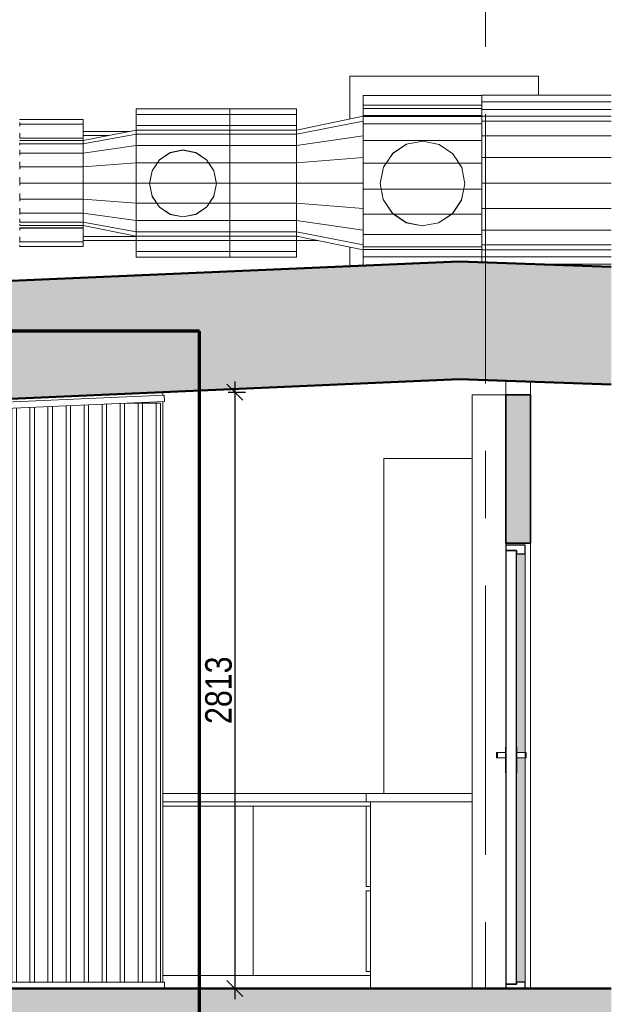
# Model space of a CAD drawing. Header units: millimetres. Extents: x -2180 to 91692, y -6418 to 21859.
# Tile 167 of 256: x 45790 to 48583, y 6925 to 11569. Entities that reach past the tile are written whole.
import ezdxf

# ---------------------------------------------------------------- set-up
doc = ezdxf.new("R2010")
doc.units = ezdxf.units.MM
doc.linetypes.add('Grid Line 1_2_', pattern=[2222.5, 1270, -317.5, 317.5, -317.5])
for name, color, linetype, lineweight in [('Cut Pattern-5', 7, 'Continuous', 18), ('Doors-2', 7, 'Continuous', 18), ('Doors-6', 7, 'Continuous', 25), ('Duct Fittings', 7, 'Continuous', 18), ('Ducts', 7, 'Continuous', 18), ('Floors-1', 7, 'Continuous', 50), ('Generic Models-6', 7, 'Continuous', 18), ('Grids-1', 7, 'Grid Line 1_2_', 9), ('IfcCovering_INSULATION', 7, 'Continuous', 18), ('Roofs-1', 7, 'Continuous', 50), ('Walls-2', 7, 'Continuous', 18), ('Walls-3', 7, 'Continuous', 35)]:
    doc.layers.add(name, color=color, linetype=linetype, lineweight=lineweight)
for name, color, linetype, lineweight, true_color in [('Dimensions-1', 6, 'Continuous', 9, 0xff00ff), ('Doors-8', 7, 'Continuous', 18, 0x7da2b7), ('SMA_Tuletõkkesektsioon-1', 6, 'Continuous', 70, 0xff00ff)]:
    doc.layers.add(name, color=color, linetype=linetype, lineweight=lineweight, true_color=true_color)
doc.styles.add('Swis721 Cn BT_3', font='swissc.ttf', dxfattribs={"height": 125})
doc.dimstyles.new('Diagonal_-_2_5mm_1', dxfattribs={"dimscale": 304.8, "dimtxt": 126.176742, "dimasz": 0.246063, "dimexe": 0.164042, "dimexo": 0.0625, "dimgap": 0.04101, "dimtad": 1, "dimdec": 0, "dimzin": 0, "dimdsep": 46, "dimtxsty": 'Swis721 Cn BT_3', "dimblk1": 'OBLIQUE', "dimblk2": 'OBLIQUE', "dimsah": 1, "dimcen": 0.09, "dimdle": 0.164042, "dimazin": 0, "dimtfac": 1, "dimtdec": 4, "dimtix": 1, "dimtmove": 0, "dimatfit": 3, "dimfxl": 0.164042, "dimfxlon": 1, "dimtvp": 1, "dimtolj": 1, "dimtzin": 0, "dimarcsym": 2})

# ---------------------------------------------------------------- blocks, each defined once
blk = doc.blocks.new('Generic Models 22 - Generic Models 14-1557125-Vaade ribiseinale')
at = {"layer": 'Generic Models-6'}
for p, q in [((9836.1, 7920), (10336.1, 7920)), ((9836.1, 7880), (9836.1, 7920)), ((10336.1, 7880), (10336.1, 7920)), ((10336.1, 7880), (9836.1, 7880)), ((9836.1, 7480), (9836.1, 7860)), ((9856.1, 7860), (9836.1, 7860)), ((9856.1, 7880), (10336.1, 7880)), ((9856.1, 7000), (9856.1, 7880)), ((10336.1, 7880), (10336.1, 7000)), ((9856.1, 7480), (9836.1, 7480)), ((9836.1, 7079.5), (9836.1, 7460)), ((9856.1, 7460), (9836.1, 7460)), ((9856.1, 7079.5), (9836.1, 7079.5))]:
    blk.add_line(p, q, dxfattribs=at)
blk = doc.blocks.new('SMA_D01_ 1-poolne - SU-P-08 - 1200x2100 EI 3 korrus-2306246-Vaade ribiseinale')
at = {"layer": 'Doors-8'}
h = blk.add_hatch(color=256, dxfattribs=at)
h.paths.add_polyline_path([(10546.1, 7030), (10586.1, 7030), (10586.1, 8087.5), (10548.1, 8087.5), (10548.1, 8017.5), (10546.1, 8017.5), (10546.1, 7751.4)], flags=0)
h.paths.add_polyline_path([(10586.1, 8112.5), (10586.1, 9050), (10546.1, 9050), (10546.1, 8137.5), (10548.1, 8137.5), (10548.1, 8112.5)], flags=0)
at = {"layer": 'Doors-2'}
for p, q in [((10586.1, 9050), (10586.1, 8112.5)), ((10494.1, 8137.5), (10496.1, 8137.5)), ((10494.1, 8137.5), (10494.1, 8017.5)), ((10546.1, 8137.5), (10548.1, 8137.5)), ((10548.1, 8017.5), (10548.1, 8137.5)), ((10451.1, 8112.5), (10456.1, 8112.5)), ((10451.1, 8087.5), (10451.1, 8112.5)), ((10456.1, 8087.5), (10451.1, 8087.5)), ((10456.1, 8112.5), (10494.1, 8112.5)), ((10456.1, 8087.5), (10456.1, 8112.5)), ((10494.1, 8087.5), (10456.1, 8087.5)), ((10548.1, 8112.5), (10586.1, 8112.5)), ((10586.1, 8087.5), (10548.1, 8087.5)), ((10586.1, 8112.5), (10591.1, 8112.5)), ((10586.1, 8112.5), (10586.1, 8087.5)), ((10591.1, 8087.5), (10586.1, 8087.5)), ((10586.1, 8087.5), (10586.1, 7030)), ((10591.1, 8112.5), (10591.1, 8087.5)), ((10496.1, 8017.5), (10494.1, 8017.5)), ((10548.1, 8017.5), (10546.1, 8017.5))]:
    blk.add_line(p, q, dxfattribs=at)
at = {"layer": 'Doors-6'}
for p, q in [((10586.1, 9090), (10496.1, 9090)), ((10496.1, 9090), (10496.1, 9065)), ((10496.1, 9065), (10546.1, 9065)), ((10546.1, 9065), (10496.1, 9065)), ((10496.1, 9065), (10496.1, 7020)), ((10546.1, 9065), (10546.1, 9050)), ((10546.1, 7020), (10546.1, 9065)), ((10586.1, 9050), (10586.1, 9090)), ((10546.1, 9050), (10586.1, 9050)), ((10546.1, 7020), (10496.1, 7020)), ((10496.1, 7020), (10496.1, 7000)), ((10496.1, 7020), (10546.1, 7020)), ((10586.1, 7030), (10546.1, 7030)), ((10546.1, 7030), (10546.1, 7020)), ((10586.1, 7000), (10586.1, 7030)), ((10496.1, 7000), (10586.1, 7000))]:
    blk.add_line(p, q, dxfattribs=at)
blk = doc.blocks.new('Generic Models 21 - Generic Models 13-1872314-Vaade ribiseinale')
at = {"layer": 'Generic Models-6'}
for p, q in [((5903.1, 8600), (5906.3, 8600)), ((5903.1, 7060.6), (5903.1, 8600)), ((8877.1, 7920), (9836.1, 7920)), ((9836.1, 7880), (8877.1, 7880)), ((8877.1, 7860), (9303.1, 7860)), ((9303.1, 7060.6), (9303.1, 7860)), ((9303.1, 7860), (9836.1, 7860)), ((9303.1, 7060.6), (9303.1, 7860)), ((5957.1, 7060.6), (5903.1, 7060.6)), ((9303.1, 7060.6), (8877.1, 7060.6)), ((9856.1, 7060.6), (9303.1, 7060.6))]:
    blk.add_line(p, q, dxfattribs=at)
blk = doc.blocks.new('Family - 16211-2248199-Vaade ribiseinale')
at = {"layer": 'Generic Models-6'}
for p, q in [((8751.1, 11148.8), (8751.1, 11122.1)), ((8751.1, 11148.8), (9192.1, 11148.8)), ((9192.1, 11148.8), (9192.1, 11122.1)), ((8751.1, 11122.1), (8751.1, 11069.5)), ((9192.1, 11122.1), (9192.1, 11069.5)), ((8751.1, 11069.5), (8751.1, 11048.8)), ((8886.4, 11069.5), (8751.1, 11069.5)), ((8886.4, 11069.5), (9192.1, 11069.5)), ((9192.1, 11069.5), (9192.1, 11048.8)), ((8751.1, 10548.8), (8751.1, 10528)), ((9192.1, 10548.8), (9192.1, 10528)), ((8751.1, 10475.4), (8751.1, 10528)), ((8886.4, 10528), (8751.1, 10528)), ((8886.4, 10528), (9192.1, 10528)), ((9192.1, 10475.4), (9192.1, 10528)), ((8751.1, 10448.8), (8751.1, 10475.4)), ((9192.1, 10448.8), (9192.1, 10475.4)), ((9192.1, 10448.8), (8751.1, 10448.8))]:
    blk.add_line(p, q, dxfattribs=at)
at = {"layer": 'IfcCovering_INSULATION'}
for p, q in [((9192.1, 11122.1), (8751.1, 11122.1)), ((9192.1, 10475.4), (8751.1, 10475.4))]:
    blk.add_line(p, q, dxfattribs=at)
blk = doc.blocks.new('BDET1 - 16315-2248201-Vaade ribiseinale')
at = {"layer": 'Duct Fittings'}
for p, q in [((9192.1, 11048.8), (8751.1, 11048.8)), ((8751.1, 11048.8), (8751.1, 11029.7)), ((8751.1, 11029.7), (9192.1, 11029.7)), ((8751.1, 11029.7), (8751.1, 10975.5)), ((9192.1, 11029.7), (9192.1, 11048.8)), ((9192.1, 10975.5), (9192.1, 11029.7)), ((8751.1, 10975.5), (9192.1, 10975.5)), ((8751.1, 10975.5), (8751.1, 10894.4)), ((9192.1, 10894.4), (9192.1, 10975.5)), ((8911.4, 10942.6), (8860.3, 10908.3)), ((8860.3, 10907.7), (8911.4, 10941.8)), ((8971.6, 10954.6), (8911.4, 10942.6)), ((8911.4, 10941.8), (8971.6, 10953.8)), ((8911.4, 10942.6), (8911.4, 10941.8)), ((8971.6, 10953.8), (8971.6, 10954.6)), ((9031.9, 10942.6), (8971.6, 10954.6)), ((8971.6, 10953.8), (9031.9, 10941.8)), ((9031.9, 10942.6), (9031.9, 10941.8)), ((9031.9, 10941.8), (9083, 10907.7)), ((9083, 10908.3), (9032, 10942.5)), ((8751.1, 10894.4), (8851.1, 10894.4)), ((8751.1, 10894.4), (8751.1, 10798.8)), ((8826.1, 10856.6), (8860.3, 10907.7)), ((8845.8, 10886.5), (8826.1, 10857)), ((8851.4, 10894.4), (9091.8, 10894.4)), ((8860.3, 10908.3), (8853.8, 10898.5)), ((8860.3, 10908.3), (8860.3, 10907.7)), ((9089.5, 10898.5), (9083, 10908.3)), ((9083, 10908.3), (9083, 10907.7)), ((9083, 10907.7), (9117.2, 10856.6)), ((9092.2, 10894.4), (9192.1, 10894.4)), ((9117.2, 10857), (9097.5, 10886.5)), ((9192.1, 10798.8), (9192.1, 10894.4)), ((8814.1, 10796.3), (8826.1, 10856.6)), ((8826.1, 10857), (8815.1, 10801.7)), ((8826.1, 10857), (8826.1, 10856.6)), ((9128.2, 10801.7), (9117.2, 10857)), ((9117.2, 10857), (9117.2, 10856.6)), ((9117.2, 10856.6), (9129.1, 10796.3)), ((8751.1, 10798.8), (9192.1, 10798.8)), ((8751.1, 10798.8), (8751.1, 10703.1)), ((8814.4, 10798), (8814.1, 10796.7)), ((8814.1, 10796.7), (8814.1, 10796.3)), ((8826.1, 10736), (8814.1, 10796.3)), ((8814.2, 10796.5), (8826.1, 10736.5)), ((9117.2, 10736.5), (9129.1, 10796.5)), ((9129.1, 10796.3), (9117.2, 10736)), ((9129.1, 10796.7), (9128.9, 10798)), ((9129.1, 10796.7), (9129.1, 10796.3)), ((9192.1, 10703.1), (9192.1, 10798.8)), ((8826.1, 10736.5), (8826.1, 10736)), ((8826.1, 10736.5), (8843, 10711.2)), ((8860.3, 10684.9), (8826.1, 10736)), ((9117.2, 10736), (9083, 10684.9)), ((9100.2, 10711.2), (9117.2, 10736.5)), ((9117.2, 10736.5), (9117.2, 10736)), ((8751.1, 10703.1), (8848.1, 10703.1)), ((8751.1, 10703.1), (8751.1, 10622)), ((8848.5, 10703.1), (9094.8, 10703.1)), ((8851.9, 10698.1), (8860.3, 10685.5)), ((8860.3, 10685.5), (8860.3, 10684.9)), ((8860.3, 10685.5), (8911.4, 10651.6)), ((8911.4, 10650.8), (8860.3, 10684.9)), ((9031.9, 10651.6), (9083, 10685.5)), ((9083, 10684.9), (9031.9, 10650.8)), ((9083, 10685.5), (9091.4, 10698.1)), ((9083, 10685.5), (9083, 10684.9)), ((9095.2, 10703.1), (9192.1, 10703.1)), ((9192.1, 10622), (9192.1, 10703.1)), ((8911.4, 10651.6), (8911.4, 10650.8)), ((8911.4, 10651.6), (8971.6, 10639.6)), ((8971.6, 10638.8), (8911.4, 10650.8)), ((8971.6, 10639.6), (9031.9, 10651.6)), ((9031.9, 10650.8), (8971.6, 10638.8)), ((8971.6, 10639.6), (8971.6, 10638.8)), ((9031.9, 10651.6), (9031.9, 10650.8)), ((8751.1, 10622), (9192.1, 10622)), ((8751.1, 10622), (8751.1, 10567.8)), ((9192.1, 10567.8), (9192.1, 10622)), ((8751.1, 10567.8), (9192.1, 10567.8)), ((8751.1, 10567.8), (8751.1, 10548.8)), ((8751.1, 10548.8), (9192.1, 10548.8)), ((9192.1, 10548.8), (9192.1, 10567.8))]:
    blk.add_line(p, q, dxfattribs=at)
blk = doc.blocks.new('DirectShapeType 24561 - 24646-2248252-Vaade ribiseinale')
at = {"layer": 'Duct Fittings'}
for p, q in [((8501.1, 10998.8), (8751.1, 11048.8)), ((8751.1, 11029.7), (8501.1, 10983.5)), ((8751.1, 11029.7), (8751.1, 11048.8)), ((8751.1, 10975.5), (8751.1, 11029.7)), ((8501.1, 10998.8), (8501.1, 10983.5)), ((8501.1, 10983.5), (8501.1, 10940.2)), ((8751.1, 10975.5), (8501.1, 10940.2)), ((8751.1, 10894.4), (8751.1, 10975.5)), ((8501.1, 10940.2), (8501.1, 10875.3)), ((8751.1, 10894.4), (8501.1, 10875.3)), ((8501.1, 10875.3), (8501.1, 10798.8)), ((8751.1, 10798.8), (8751.1, 10894.4)), ((8751.1, 10798.8), (8501.1, 10798.8)), ((8501.1, 10798.8), (8501.1, 10722.2)), ((8751.1, 10703.1), (8751.1, 10798.8)), ((8751.1, 10703.1), (8501.1, 10722.2)), ((8501.1, 10722.2), (8501.1, 10657.3)), ((8751.1, 10622), (8751.1, 10703.1)), ((8751.1, 10622), (8501.1, 10657.3)), ((8501.1, 10657.3), (8501.1, 10614)), ((8751.1, 10567.8), (8501.1, 10614)), ((8501.1, 10614), (8501.1, 10598.8)), ((8751.1, 10548.8), (8501.1, 10598.8)), ((8751.1, 10567.8), (8751.1, 10622)), ((8751.1, 10548.8), (8751.1, 10567.8))]:
    blk.add_line(p, q, dxfattribs=at)
blk = doc.blocks.new('Family - 19902-2248225-Vaade ribiseinale')
at = {"layer": 'Generic Models-6'}
for p, q in [((9822.4, 11165.9), (9822.4, 11212)), ((10382.4, 11212), (9822.4, 11212)), ((10382.4, 11194.3), (10382.4, 11212)), ((9822.4, 11165.9), (9822.4, 11150.3)), ((10296.9, 11150.3), (9822.4, 11150.3)), ((9822.4, 11150.3), (9822.4, 11118)), ((10296.9, 11150.3), (10382.4, 11150.3)), ((10382.4, 11165.9), (10382.4, 11171.4)), ((10382.4, 11165.9), (10382.4, 11150.3)), ((9822.4, 11118), (9822.4, 11113.8)), ((9822.4, 10483.8), (9822.4, 10451.1)), ((9822.4, 10409.4), (9822.4, 10451.1)), ((10175.9, 10451.1), (9822.4, 10451.1)), ((10175.9, 10451.1), (10382.4, 10451.1)), ((10382.4, 10483.8), (10382.4, 10470.8)), ((10382.4, 10449.9), (10382.4, 10451.1))]:
    blk.add_line(p, q, dxfattribs=at)
at = {"layer": 'IfcCovering_INSULATION'}
for p, q in [((10382.4, 11165.9), (9822.4, 11165.9)), ((10382.4, 11118), (9822.4, 11118))]:
    blk.add_line(p, q, dxfattribs=at)
blk = doc.blocks.new('BDET-1-0631 - 20006-2248227-Vaade ribiseinale')
at = {"layer": 'Duct Fittings'}
for p, q in [((9822.4, 11112.4), (10382.4, 11112.4)), ((9822.4, 11112.4), (9822.4, 11099)), ((10382.4, 11099), (10382.4, 11112.4)), ((9822.4, 11081.6), (9822.4, 11077.4)), ((9822.4, 11077.4), (10382.4, 11077.4)), ((9822.4, 11077.4), (9822.4, 11047.7)), ((10382.4, 11077.4), (10382.4, 11081.6)), ((10382.4, 11047.7), (10382.4, 11077.4)), ((9822.4, 11009.3), (9822.4, 11000)), ((10382.4, 11000), (10382.4, 11009.3)), ((9822.4, 11000), (10382.4, 11000)), ((9822.4, 11000), (9822.4, 10958.5)), ((10026.9, 10982.1), (9961.8, 10938.9)), ((9961.8, 10938.3), (10027, 10981.3)), ((10103.5, 10996.9), (10026.9, 10982.1)), ((10026.9, 10982.1), (10027, 10981.3)), ((10027, 10981.3), (10103.6, 10996)), ((10180, 10981.2), (10103.5, 10996.9)), ((10103.5, 10996.9), (10103.6, 10996)), ((10103.6, 10996), (10180, 10980.4)), ((10244.6, 10937.2), (10180, 10981.2)), ((10180, 10981.2), (10180, 10980.4)), ((10180, 10980.4), (10244.7, 10936.6)), ((10382.4, 10958.5), (10382.4, 11000)), ((9918.1, 10873.7), (9961.8, 10938.3)), ((9961.8, 10938.9), (9936.2, 10901)), ((9961.8, 10938.9), (9961.8, 10938.3)), ((10268.3, 10901.3), (10244.6, 10937.2)), ((10244.6, 10937.2), (10244.7, 10936.6)), ((10244.7, 10936.6), (10287.6, 10871.5)), ((9822.4, 10904.9), (9822.4, 10892)), ((9822.4, 10892), (9930.1, 10892)), ((9822.4, 10892), (9822.4, 10845)), ((9918, 10874.1), (9902.4, 10797.6)), ((9902.4, 10797.3), (9918.1, 10873.7)), ((9926, 10885.9), (9918, 10874.1)), ((9918, 10874.1), (9918.1, 10873.7)), ((9930.4, 10892), (10274.1, 10892)), ((10274.4, 10892), (10382.4, 10892)), ((10287.6, 10871.9), (10278.8, 10885.3)), ((10302.4, 10795.2), (10287.6, 10871.9)), ((10287.6, 10871.9), (10287.6, 10871.5)), ((10287.6, 10871.5), (10302.4, 10794.8)), ((10382.4, 10892), (10382.4, 10904.9)), ((10382.4, 10845), (10382.4, 10892)), ((9822.4, 10784.3), (9822.4, 10769.7)), ((9902.4, 10797.6), (9902.4, 10797.3)), ((9902.4, 10797.3), (9905.9, 10779.3)), ((9917.2, 10720.6), (9902.4, 10797.3)), ((10302.4, 10794.8), (10286.7, 10718.4)), ((10298.9, 10778.6), (10302.4, 10795.2)), ((10302.4, 10795.2), (10302.4, 10794.8)), ((10382.4, 10769.7), (10382.4, 10784.3)), ((9822.4, 10769.7), (10382.4, 10769.7)), ((9822.4, 10769.7), (9822.4, 10724.5)), ((9910.2, 10756.7), (9917.1, 10721.1)), ((10286.7, 10718.8), (10294.4, 10756.7)), ((10382.4, 10724.5), (10382.4, 10769.7)), ((9917.1, 10721.1), (9917.2, 10720.6)), ((9917.1, 10721.1), (9960.1, 10656.1)), ((9960.1, 10655.5), (9917.2, 10720.6)), ((10242.9, 10654.4), (10286.7, 10718.8)), ((10286.7, 10718.4), (10243, 10653.8)), ((10286.7, 10718.8), (10286.7, 10718.4)), ((9822.4, 10666), (9822.4, 10651.9)), ((9822.4, 10651.9), (9965.4, 10651.9)), ((9822.4, 10651.9), (9822.4, 10615.3)), ((9960.1, 10656.1), (9960.1, 10655.5)), ((9960.1, 10656.1), (9964.4, 10653.2)), ((10024.7, 10611.7), (9960.1, 10655.5)), ((9966.3, 10651.9), (10239.1, 10651.9)), ((9969.4, 10649.8), (10024.7, 10612.6)), ((10243, 10653.8), (10177.8, 10610.8)), ((10177.8, 10611.6), (10237.1, 10650.6)), ((10240.1, 10651.9), (10382.4, 10651.9)), ((10240.3, 10652.7), (10242.9, 10654.4)), ((10242.9, 10654.4), (10243, 10653.8)), ((10382.4, 10651.9), (10382.4, 10666)), ((10382.4, 10615.3), (10382.4, 10651.9)), ((10024.7, 10612.6), (10024.7, 10611.7)), ((10024.7, 10612.6), (10101.1, 10597)), ((10101.2, 10596.1), (10024.7, 10611.7)), ((10101.1, 10597), (10177.8, 10611.6)), ((10101.2, 10596.1), (10101.1, 10597)), ((10177.8, 10610.8), (10101.2, 10596.1)), ((10177.8, 10611.6), (10177.8, 10610.8)), ((9822.4, 10567.9), (9822.4, 10556.4)), ((9822.4, 10556.4), (10382.4, 10556.4)), ((9822.4, 10556.4), (9822.4, 10534)), ((10382.4, 10556.4), (10382.4, 10567.9)), ((10382.4, 10534), (10382.4, 10556.4)), ((9822.4, 10504.9), (9822.4, 10497.9)), ((9822.4, 10497.9), (10382.4, 10497.9)), ((9822.4, 10497.9), (9822.4, 10493)), ((10382.4, 10497.9), (10382.4, 10504.9)), ((10382.4, 10493), (10382.4, 10497.9)), ((10382.4, 10485.1), (9822.4, 10485.1))]:
    blk.add_line(p, q, dxfattribs=at)
blk = doc.blocks.new('DirectShapeType 25969 - 26054-2248265-Vaade ribiseinale')
at = {"layer": 'Duct Fittings'}
for p, q in [((9507.4, 11048.8), (9822.4, 11113.8)), ((9822.4, 11112.4), (9822.4, 11113.8)), ((9822.4, 11089.8), (9507.4, 11029.7)), ((9822.4, 11089.8), (9822.4, 11099)), ((9822.4, 11081.6), (9822.4, 11089.8)), ((9507.4, 11048.8), (9507.4, 11029.7)), ((9507.4, 11029.7), (9507.4, 10975.5)), ((9822.4, 11021.5), (9507.4, 10975.5)), ((9822.4, 11021.5), (9822.4, 11047.7)), ((9822.4, 11009.3), (9822.4, 11021.5)), ((9507.4, 10975.5), (9507.4, 10894.4)), ((9822.4, 10919.3), (9507.4, 10894.4)), ((9822.4, 10919.3), (9822.4, 10958.5)), ((9822.4, 10904.9), (9822.4, 10919.3)), ((9507.4, 10894.4), (9507.4, 10798.8)), ((9822.4, 10798.8), (9822.4, 10845)), ((9822.4, 10798.8), (9507.4, 10798.8)), ((9507.4, 10798.8), (9507.4, 10703.1)), ((9822.4, 10784.3), (9822.4, 10798.8)), ((9822.4, 10678.2), (9507.4, 10703.1)), ((9507.4, 10703.1), (9507.4, 10622)), ((9822.4, 10678.2), (9822.4, 10724.5)), ((9822.4, 10666), (9822.4, 10678.2)), ((9822.4, 10576), (9507.4, 10622)), ((9507.4, 10622), (9507.4, 10567.8)), ((9822.4, 10576), (9822.4, 10615.3)), ((9822.4, 10507.7), (9507.4, 10567.8)), ((9507.4, 10567.8), (9507.4, 10548.8)), ((9822.4, 10483.8), (9507.4, 10548.8)), ((9822.4, 10567.9), (9822.4, 10576)), ((9822.4, 10507.7), (9822.4, 10534)), ((9822.4, 10504.9), (9822.4, 10507.7)), ((9822.4, 10483.8), (9822.4, 10493))]:
    blk.add_line(p, q, dxfattribs=at)
blk = doc.blocks.new('Generic Models 39 - Generic Models 2-2388069-Vaade ribiseinale')
at = {"layer": 'Generic Models-6'}
for p, q in [((5957.1, 9670.1), (8882.3, 9797.8)), ((8883.6, 9767.9), (5958.4, 9640.1)), ((7569.4, 9755.5), (7569.4, 9740.5)), ((7590.6, 9756.4), (7590.6, 9741.4)), ((7654.4, 9759.2), (7654.4, 9744.2)), ((7674.9, 9760.1), (7675.6, 9760.1)), ((7675.6, 9760.1), (7739.4, 9760.1)), ((7675.6, 9760.1), (7675.6, 9745.2)), ((7739.4, 9760.1), (7760.6, 9760.1)), ((7739.4, 9760.1), (7739.4, 9747.9)), ((7760.6, 9760.1), (7824.4, 9760.1)), ((7760.6, 9760.1), (7760.6, 9748.9)), ((7824.4, 9760.1), (7845.6, 9760.1)), ((7824.4, 9751.6), (7824.4, 9760.1)), ((7845.6, 9760.1), (7909.4, 9760.1)), ((7845.6, 9752.6), (7845.6, 9760.1)), ((7909.4, 9760.1), (7930.6, 9760.1)), ((7909.4, 9755.4), (7909.4, 9760.1)), ((7930.6, 9760.1), (7994.4, 9760.1)), ((7930.6, 9756.3), (7930.6, 9760.1)), ((7994.4, 9760.1), (8015.6, 9760.1)), ((7994.4, 9759.1), (7994.4, 9760.1)), ((8015.6, 9760.1), (8018.4, 9760.1)), ((8589.4, 7030), (8589.4, 9755)), ((8610.6, 7030), (8610.6, 9755.9)), ((8674.4, 7030), (8674.4, 9758.7)), ((8695.6, 7030), (8695.6, 9759.7)), ((8706.2, 9760.1), (8759.4, 9760.1)), ((8759.4, 9760.1), (8780.6, 9760.1)), ((8759.4, 7030), (8759.4, 9760.1)), ((8780.6, 9760.1), (8844.4, 9760.1)), ((8780.6, 7030), (8780.6, 9760.1)), ((8844.4, 9760.1), (8865.6, 9760.1)), ((8844.4, 7030), (8844.4, 9760.1)), ((8865.6, 7030), (8865.6, 9760.1)), ((8883.6, 9767.9), (8882.3, 9797.8)), ((6464.4, 9707.3), (6464.4, 9692.3)), ((6485.6, 9708.2), (6485.6, 9693.2)), ((6549.4, 9711), (6549.4, 9696)), ((6570.6, 9711.9), (6570.6, 9696.9)), ((6634.4, 9714.7), (6634.4, 9699.7)), ((6655.6, 9715.6), (6655.6, 9700.6)), ((6719.4, 9718.4), (6719.4, 9703.4)), ((6740.6, 9719.3), (6740.6, 9704.3)), ((6804.4, 9722.1), (6804.4, 9707.1)), ((6825.6, 9723), (6825.6, 9708)), ((6889.4, 9725.8), (6889.4, 9710.8)), ((6910.6, 9726.7), (6910.6, 9711.7)), ((6974.4, 9729.5), (6974.4, 9714.5)), ((6995.6, 9730.5), (6995.6, 9715.5)), ((7059.4, 9733.2), (7059.4, 9718.2)), ((7080.6, 9734.2), (7080.6, 9719.2)), ((7144.4, 9737), (7144.4, 9722)), ((7165.6, 9737.9), (7165.6, 9722.9)), ((7229.4, 9740.7), (7229.4, 9725.7)), ((7250.6, 9741.6), (7250.6, 9726.6)), ((7314.4, 9744.4), (7314.4, 9729.4)), ((7335.6, 9745.3), (7335.6, 9730.3)), ((7399.4, 9748.1), (7399.4, 9733.1)), ((7420.6, 9749), (7420.6, 9734)), ((7484.4, 9751.8), (7484.4, 9736.8)), ((7484.4, 9706.8), (7484.4, 7030)), ((7505.6, 9752.7), (7505.6, 9737.7)), ((7505.6, 9707.7), (7505.6, 7030)), ((7569.4, 9710.5), (7569.4, 7030)), ((7590.6, 9711.4), (7590.6, 7030)), ((7654.4, 9714.2), (7654.4, 7030)), ((7675.6, 9715.1), (7675.6, 7030)), ((7739.4, 9717.9), (7739.4, 7030)), ((7760.6, 9718.8), (7760.6, 7030)), ((7824.4, 7030), (7824.4, 9721.6)), ((7845.6, 7030), (7845.6, 9722.5)), ((7909.4, 7030), (7909.4, 9725.3)), ((7930.6, 7030), (7930.6, 9726.3)), ((7994.4, 7030), (7994.4, 9729)), ((8015.6, 7030), (8015.6, 9730)), ((8079.4, 7030), (8079.4, 9732.8)), ((8100.6, 7030), (8100.6, 9733.7)), ((8164.4, 7030), (8164.4, 9736.5)), ((8185.6, 7030), (8185.6, 9737.4)), ((8249.4, 7030), (8249.4, 9740.2)), ((8270.6, 7030), (8270.6, 9741.1)), ((8334.4, 7030), (8334.4, 9743.9)), ((8355.6, 7030), (8355.6, 9744.8)), ((8419.4, 7030), (8419.4, 9747.6)), ((8440.6, 7030), (8440.6, 9748.5)), ((8504.4, 7030), (8504.4, 9751.3)), ((8525.6, 7030), (8525.6, 9752.2)), ((5958.4, 9640.1), (5957.1, 9670.1)), ((5968.7, 9670.6), (5968.7, 9685.6)), ((6039.4, 9688.7), (6039.4, 9673.7)), ((6060.6, 9689.6), (6060.6, 9674.6)), ((6124.4, 9692.4), (6124.4, 9677.4)), ((6145.6, 9693.3), (6145.6, 9678.3)), ((6209.4, 9696.1), (6209.4, 9681.1)), ((6230.6, 9697.1), (6230.6, 9682.1)), ((6294.4, 9699.8), (6294.4, 9684.8)), ((6315.6, 9700.8), (6315.6, 9685.8)), ((6379.4, 9703.6), (6379.4, 9688.6)), ((6400.6, 9704.5), (6400.6, 9689.5)), ((6464.4, 9662.2), (6464.4, 7030)), ((6485.6, 9663.2), (6485.6, 7030)), ((6549.4, 9665.9), (6549.4, 7030)), ((6570.6, 9666.9), (6570.6, 7030)), ((6634.4, 9669.7), (6634.4, 7030)), ((6655.6, 9670.6), (6655.6, 7030)), ((6719.4, 9673.4), (6719.4, 7030)), ((6740.6, 9674.3), (6740.6, 7030)), ((6804.4, 9677.1), (6804.4, 7030)), ((6825.6, 9678), (6825.6, 7030)), ((6889.4, 9680.8), (6889.4, 7030)), ((6910.6, 9681.7), (6910.6, 7030)), ((6974.4, 9684.5), (6974.4, 7030)), ((6995.6, 9685.4), (6995.6, 7030)), ((7059.4, 9688.2), (7059.4, 7030)), ((7080.6, 9689.1), (7080.6, 7030)), ((7144.4, 9691.9), (7144.4, 7030)), ((7165.6, 9692.9), (7165.6, 7030)), ((7229.4, 9695.6), (7229.4, 7030)), ((7250.6, 9696.6), (7250.6, 7030)), ((7314.4, 9699.4), (7314.4, 7030)), ((7335.6, 9700.3), (7335.6, 7030)), ((7399.4, 9703.1), (7399.4, 7030)), ((7420.6, 9704), (7420.6, 7030)), ((5968.7, 7030), (5968.7, 9640.6)), ((6039.4, 9643.7), (6039.4, 7030)), ((6060.6, 9644.6), (6060.6, 7030)), ((6124.4, 9647.4), (6124.4, 7030)), ((6145.6, 9648.3), (6145.6, 7030)), ((6209.4, 9651.1), (6209.4, 7030)), ((6230.6, 9652), (6230.6, 7030)), ((6294.4, 9654.8), (6294.4, 7030)), ((6315.6, 9655.7), (6315.6, 7030)), ((6379.4, 9658.5), (6379.4, 7030)), ((6400.6, 9659.5), (6400.6, 7030)), ((5957.1, 7030), (8885.1, 7030)), ((5957.1, 7000), (5957.1, 7030)), ((8885.1, 7000), (8885.1, 7030))]:
    blk.add_line(p, q, dxfattribs=at)
blk = doc.blocks.new('_Oblique')
at = {"color": 0, "linetype": 'ByBlock', "lineweight": -2}
blk.add_line((-0.5, -0.5), (0.5, 0.5), dxfattribs=at)
blk = doc.blocks.new('DIMBLOCK7-Vaade ribiseinale')
at = {"layer": 'Defpoints', "color": 0, "transparency": 16777216}
for p in [(46755.8, 9812.6), (46805.8, 7000), (46855.8, 7000)]:
    blk.add_point(p, dxfattribs=at)
at = {"layer": 'Dimensions-1', "color": 0, "lineweight": -2, "transparency": 16777216}
for p, q in [((46805.8, 9862.6), (46805.8, 6950)), ((46774.8, 9812.6), (46855.8, 9812.6)), ((46836.7, 7000), (46755.8, 7000))]:
    blk.add_line(p, q, dxfattribs=at)
at = {"layer": 'Dimensions-1', "color": 0, "lineweight": -2, "transparency": 16777216, "xscale": 75, "yscale": 75, "zscale": 75}
for p, rotation in [((46805.8, 9812.6), 90), ((46805.8, 7000), 270)]:
    blk.add_blockref('_Oblique', p, dxfattribs=dict(at, rotation=rotation))
at = {"layer": 'Dimensions-1', "color": 0, "transparency": 16777216, "insert": (46729, 8406.3), "char_height": 125, "attachment_point": 5, "rotation": 90, "style": 'Swis721 Cn BT_3'}
blk.add_mtext('\\A1;2813', dxfattribs=at)

msp = doc.modelspace()

# ---------------------------------------------------------------- hatches: boundary and pattern name
at = {"layer": 'Cut Pattern-5'}
for points in [[(41596.8, 9600), (47864.6, 9873.7), (48582.6, 9848.6), (48582.6, 10403.9), (47862.2, 10429.1), (41596.8, 10155.5), (41596.8, 9610.3)], [(48172.4, 9100), (48201.4, 9100), (48201.4, 9800), (48085.4, 9800), (48085.4, 9100)], [(45150.2, 6700), (48582.6, 6700), (48582.6, 7000), (41847.8, 7000), (41847.8, 6700), (44659.9, 6700)]]:
    msp.add_hatch(color=256, dxfattribs=at).paths.add_polyline_path(points, flags=0)

# ---------------------------------------------------------------- linework, layer by layer
at = {"layer": 'Ducts'}
for p, q in [((47971.6, 11113.8), (48582.6, 11113.8)), ((47971.6, 11113.8), (47971.6, 11112.4)), ((47971.6, 11099), (47971.6, 11089.8)), ((47971.6, 11089.8), (48582.6, 11089.8)), ((47971.6, 11089.8), (47971.6, 11081.6)), ((46781.4, 11048.8), (47096.6, 11048.8)), ((46781.4, 11048.8), (46781.4, 11029.7)), ((46781.4, 11029.7), (47096.6, 11029.7)), ((46781.4, 11029.7), (46781.4, 10975.5)), ((47096.6, 11029.7), (47096.6, 11048.8)), ((47096.6, 10975.5), (47096.6, 11029.7)), ((47971.6, 11047.7), (47971.6, 11021.5)), ((47971.6, 11021.5), (48582.6, 11021.5)), ((47971.6, 11021.5), (47971.6, 11009.3)), ((45790.1, 10998.8), (46090.4, 10998.8)), ((45790.1, 10998.8), (45790.1, 10997.5)), ((45790.1, 10989), (45790.1, 10983.5)), ((45790.1, 10983.5), (46090.4, 10983.5)), ((45790.1, 10983.5), (45790.1, 10977.2)), ((46090.4, 10983.5), (46090.4, 10998.8)), ((46090.4, 10940.2), (46090.4, 10983.5)), ((46781.4, 10975.5), (47096.6, 10975.5)), ((46781.4, 10975.5), (46781.4, 10894.4)), ((47096.6, 10894.4), (47096.6, 10975.5)), ((45790.1, 10955.7), (45790.1, 10940.2)), ((45790.1, 10940.2), (46090.4, 10940.2)), ((45790.1, 10940.2), (45790.1, 10930.8)), ((46090.4, 10875.3), (46090.4, 10940.2)), ((47971.6, 10958.5), (47971.6, 10919.3)), ((47971.6, 10919.3), (48582.6, 10919.3)), ((47971.6, 10919.3), (47971.6, 10904.9)), ((45790.1, 10898.6), (45790.1, 10875.3)), ((45790.1, 10875.3), (46090.4, 10875.3)), ((45790.1, 10875.3), (45790.1, 10864.2)), ((46090.4, 10798.8), (46090.4, 10875.3)), ((46781.4, 10894.4), (47096.6, 10894.4)), ((46781.4, 10894.4), (46781.4, 10798.8)), ((47096.6, 10798.8), (47096.6, 10894.4)), ((45790.1, 10826.2), (45790.1, 10798.8)), ((47971.6, 10845), (47971.6, 10798.8)), ((45790.1, 10798.8), (46090.4, 10798.8)), ((45790.1, 10798.8), (45790.1, 10787.7)), ((46090.4, 10722.2), (46090.4, 10798.8)), ((46781.4, 10798.8), (47096.6, 10798.8)), ((46781.4, 10798.8), (46781.4, 10703.1)), ((47096.6, 10703.1), (47096.6, 10798.8)), ((47971.6, 10798.8), (48582.6, 10798.8)), ((47971.6, 10798.8), (47971.6, 10784.3)), ((45790.1, 10749.7), (45790.1, 10722.2)), ((45790.1, 10722.2), (46090.4, 10722.2)), ((45790.1, 10722.2), (45790.1, 10712.8)), ((46090.4, 10657.3), (46090.4, 10722.2)), ((46781.4, 10703.1), (47096.6, 10703.1)), ((46781.4, 10703.1), (46781.4, 10622)), ((47096.6, 10622), (47096.6, 10703.1)), ((47971.6, 10724.5), (47971.6, 10678.2)), ((45790.1, 10680.6), (45790.1, 10657.3)), ((45790.1, 10657.3), (46090.4, 10657.3)), ((45790.1, 10657.3), (45790.1, 10651)), ((46090.4, 10614), (46090.4, 10657.3)), ((47971.6, 10678.2), (48582.6, 10678.2)), ((47971.6, 10678.2), (47971.6, 10666)), ((45790.1, 10629.5), (45790.1, 10614)), ((45790.1, 10614), (46090.4, 10614)), ((45790.1, 10614), (45790.1, 10611.8)), ((45790.1, 10604.2), (45790.1, 10598.8)), ((46090.4, 10598.8), (45790.1, 10598.8)), ((46090.4, 10598.8), (46090.4, 10614)), ((46781.4, 10622), (47096.6, 10622)), ((46781.4, 10622), (46781.4, 10567.8)), ((47096.6, 10567.8), (47096.6, 10622)), ((47971.6, 10615.3), (47971.6, 10576)), ((46781.4, 10567.8), (47096.6, 10567.8)), ((46781.4, 10567.8), (46781.4, 10548.8)), ((47096.6, 10548.8), (46781.4, 10548.8)), ((47096.6, 10548.8), (47096.6, 10567.8)), ((47971.6, 10576), (48582.6, 10576)), ((47971.6, 10576), (47971.6, 10567.9)), ((47971.6, 10534), (47971.6, 10507.7)), ((47971.6, 10507.7), (48582.6, 10507.7)), ((47971.6, 10507.7), (47971.6, 10504.9)), ((47971.6, 10493), (47971.6, 10483.8)), ((48582.6, 10483.8), (47971.6, 10483.8))]:
    msp.add_line(p, q, dxfattribs=at)
at = {"layer": 'Floors-1'}
msp.add_line((48582.6, 7000), (42147.8, 7000), dxfattribs=at)
at = {"layer": 'Generic Models-6'}
for p, q in [((48582.6, 11146.2), (47971.6, 11146.2)), ((47096.6, 11069.5), (46781.4, 11069.5)), ((46090.4, 11010.1), (45790.1, 11010.1)), ((45790.1, 10587.4), (46090.4, 10587.4)), ((46781.4, 10528), (47096.6, 10528)), ((47971.6, 10451.3), (48582.6, 10451.3))]:
    msp.add_line(p, q, dxfattribs=at)
at = {"layer": 'Grids-1'}
msp.add_line((47989.3, 963), (47989.3, 11836), dxfattribs=at)
at = {"layer": 'IfcCovering_INSULATION'}
for p, q in [((47971.6, 11213.8), (48582.6, 11213.8)), ((47971.6, 11213.8), (47971.6, 11212)), ((47971.6, 11194.3), (47971.6, 11182.2)), ((46781.4, 11148.8), (47096.6, 11148.8)), ((46781.4, 11148.8), (46781.4, 11122.1)), ((47096.6, 11122.1), (47096.6, 11148.8)), ((47971.6, 11182.2), (48582.6, 11182.2)), ((47971.6, 11182.2), (47971.6, 11171.4)), ((47971.6, 11150.3), (47971.6, 11146.2)), ((47971.6, 11113.8), (47971.6, 11146.2)), ((46781.4, 11122.1), (47096.6, 11122.1)), ((46781.4, 11122.1), (46781.4, 11069.5)), ((47096.6, 11069.5), (47096.6, 11122.1)), ((45790.1, 11098.8), (46090.4, 11098.8)), ((45790.1, 11098.8), (45790.1, 11096.9)), ((45790.1, 11084.1), (45790.1, 11075.9)), ((45790.1, 11075.9), (46090.4, 11075.9)), ((45790.1, 11075.9), (45790.1, 11066.5)), ((46090.4, 11075.9), (46090.4, 11098.8)), ((46090.4, 11010.9), (46090.4, 11075.9)), ((46781.4, 11048.8), (46781.4, 11069.5)), ((47096.6, 11069.5), (47096.6, 11048.8)), ((45790.1, 11034.2), (45790.1, 11010.9)), ((45790.1, 11010.9), (46090.4, 11010.9)), ((45790.1, 11010.9), (45790.1, 11010.1)), ((46309.1, 11042.5), (46090.4, 11042.5)), ((46211.1, 11022.9), (46090.4, 11022.9)), ((46090.4, 11010.1), (46090.4, 11010.9)), ((46090.4, 11010.1), (46090.4, 10998.8)), ((46090.4, 10598.8), (46090.4, 10587.4)), ((45790.1, 10587.4), (45790.1, 10586.6)), ((45790.1, 10586.6), (46090.4, 10586.6)), ((45790.1, 10586.6), (45790.1, 10577.2)), ((45790.1, 10544.9), (45790.1, 10521.6)), ((46090.4, 10586.6), (46090.4, 10587.4)), ((46090.4, 10521.6), (46090.4, 10586.6)), ((46340.4, 10547.1), (46090.4, 10547.1)), ((46781.4, 10528), (46781.4, 10548.8)), ((47096.6, 10548.8), (47096.6, 10528)), ((47104.7, 10547.1), (47096.6, 10547.1)), ((45790.1, 10521.6), (45790.1, 10518.3)), ((45790.1, 10521.6), (46090.4, 10521.6)), ((45790.1, 10507), (45790.1, 10498.8)), ((46090.4, 10498.8), (45790.1, 10498.8)), ((46090.4, 10527.5), (46340.4, 10527.5)), ((46090.4, 10498.8), (46090.4, 10521.6)), ((46781.4, 10528), (46781.4, 10475.4)), ((47096.6, 10475.4), (47096.6, 10528)), ((47096.6, 10527.5), (47199.7, 10527.5)), ((46781.4, 10475.4), (46781.4, 10448.8)), ((46781.4, 10475.4), (47096.6, 10475.4)), ((47096.6, 10448.8), (47096.6, 10475.4)), ((47971.6, 10451.3), (47971.6, 10470.8)), ((47971.6, 10449.9), (47971.6, 10425.3)), ((47096.6, 10448.8), (46781.4, 10448.8)), ((48255.4, 10415.4), (48582.6, 10415.4))]:
    msp.add_line(p, q, dxfattribs=at)
at = {"layer": 'Roofs-1'}
for p, q in [((47862.2, 10429.1), (41596.8, 10155.5)), ((48582.6, 10403.9), (47862.2, 10429.1)), ((41596.8, 9600), (47864.6, 9873.7)), ((47864.6, 9873.7), (48582.6, 9848.6))]:
    msp.add_line(p, q, dxfattribs=at)
at = {"layer": 'SMA_Tuletõkkesektsioon-1'}
for p, q in [((46638.8, 10100), (43238.8, 10100)), ((46638.8, 1200), (46638.8, 10100))]:
    msp.add_line(p, q, dxfattribs=at)
at = {"layer": 'Walls-2'}
for p, q in [((48238.4, 11302.3), (47347.9, 11302.3)), ((47347.9, 11302.3), (47347.9, 11100.6)), ((48238.4, 11213.8), (48238.4, 11302.3)), ((47347.9, 10496.9), (47347.9, 10406.6)), ((48085.4, 9800), (48085.4, 9865.9)), ((48201.4, 9861.9), (48201.4, 9800)), ((46466.4, 9797.6), (46466.4, 9812.6)), ((47925.4, 7000), (47925.4, 9800)), ((48085.4, 9800), (47925.4, 9800)), ((46466.4, 7030), (46466.4, 9767.6)), ((47925.4, 9500), (47508.4, 9500)), ((47508.4, 9500), (47508.4, 7920)), ((48085.4, 9090), (48085.4, 9100)), ((48201.4, 9100), (48201.4, 7000))]:
    msp.add_line(p, q, dxfattribs=at)
at = {"layer": 'Walls-3'}
for p, q in [((48085.4, 9800), (48085.4, 9100)), ((48201.4, 9800), (48085.4, 9800)), ((48201.4, 9100), (48201.4, 9800)), ((48085.4, 9100), (48201.4, 9100))]:
    msp.add_line(p, q, dxfattribs=at)

# ---------------------------------------------------------------- block references
at = {"layer": 'Doors-2'}
msp.add_blockref('SMA_D01_ 1-poolne - SU-P-08 - 1200x2100 EI 3 korrus-2306246-Vaade ribiseinale', (37589.3, 0), dxfattribs=at)
at = {"layer": 'Duct Fittings'}
for name in ['DirectShapeType 25969 - 26054-2248265-Vaade ribiseinale', 'BDET-1-0631 - 20006-2248227-Vaade ribiseinale', 'DirectShapeType 24561 - 24646-2248252-Vaade ribiseinale', 'BDET1 - 16315-2248201-Vaade ribiseinale']:
    msp.add_blockref(name, (37589.3, 0), dxfattribs=at)
at = {"layer": 'Generic Models-6'}
for name in ['Generic Models 39 - Generic Models 2-2388069-Vaade ribiseinale', 'Generic Models 21 - Generic Models 13-1872314-Vaade ribiseinale', 'Generic Models 22 - Generic Models 14-1557125-Vaade ribiseinale']:
    msp.add_blockref(name, (37589.3, 0), dxfattribs=at)
at = {"layer": 'IfcCovering_INSULATION'}
for name in ['Family - 19902-2248225-Vaade ribiseinale', 'Family - 16211-2248199-Vaade ribiseinale']:
    msp.add_blockref(name, (37589.3, 0), dxfattribs=at)

# ---------------------------------------------------------------- dimensions: what is measured, and where the dimension line sits
at = {"layer": 'Dimensions-1'}
dim = msp.add_linear_dim(base=(46805.8, 7000), p1=(46755.8, 9812.6), p2=(46855.8, 7000), angle=90, dimstyle='Diagonal_-_2_5mm_1', override={"dimpost": '<>', "dimfxl": 2814.385806}, dxfattribs=at)
dim.commit()
dim.dimension.update_dxf_attribs({"geometry": 'DIMBLOCK7-Vaade ribiseinale', "text_midpoint": (46729, 8406.3)})

doc.saveas('drawing.dxf')
